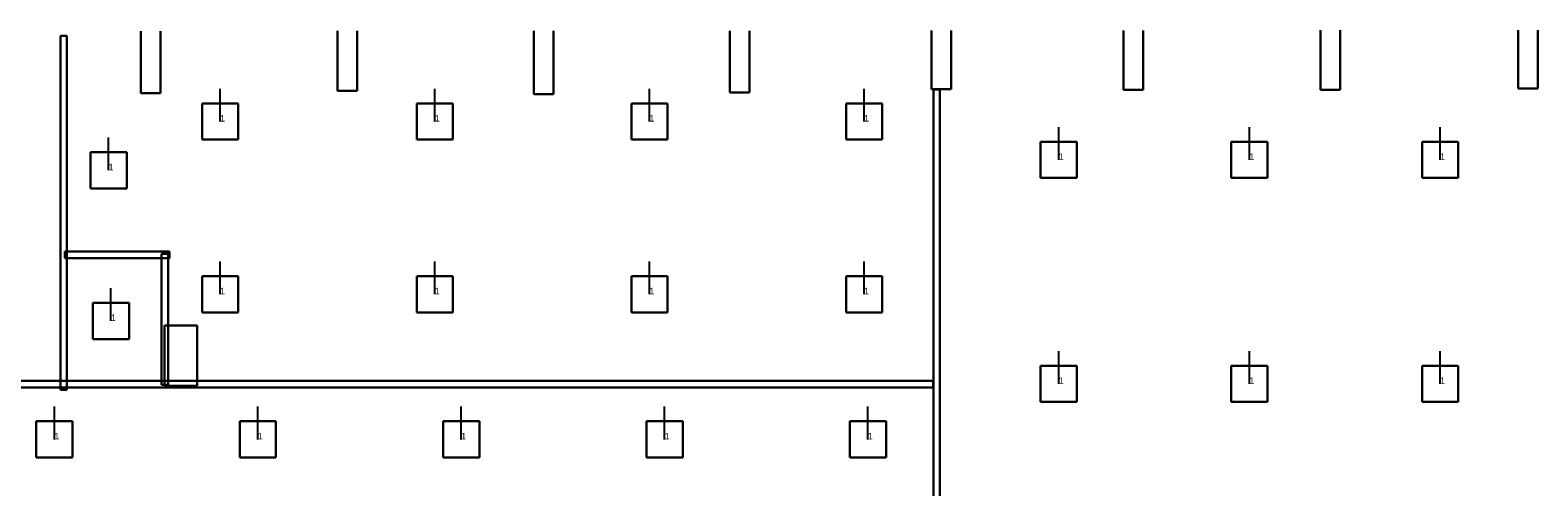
# Model space of a CAD drawing. Extents: x 84842 to 173860, y -489104 to -477254.
# Tile 4 of 6: x 105365 to 128365, y -489104 to -482000. Entities that reach past the tile are written whole.
import ezdxf

# ---------------------------------------------------------------- set-up
doc = ezdxf.new("R2010")
doc.units = 0
doc.header["$MEASUREMENT"] = 0
for name, color, linetype in [('DLXFURN', 5, 'Continuous'), ('DLXLUM', 2, 'Continuous'), ('DLXLUMEX', 2, 'Continuous')]:
    doc.layers.add(name, color=color, linetype=linetype)

# ---------------------------------------------------------------- blocks, each defined once
blk = doc.blocks.new('*U69')
at = {"color": 1}
blk.add_line((0, 0), (0, 500), dxfattribs=at)
for p, q in [((276.5, 276.5), (-276.5, 276.5)), ((-276.5, 276.5), (-276.5, -276.5)), ((-276.5, 276.5), (-276.5, -276.5)), ((-276.5, -276.5), (-276.5, 276.5)), ((-276.5, 276.5), (-276.5, 276.5)), ((276.5, 276.5), (-276.5, 276.5)), ((-276.5, 276.5), (-276.5, 276.5)), ((-276.5, 276.5), (276.5, 276.5)), ((-276.5, -276.5), (-276.5, 276.5)), ((-276.5, 276.5), (276.5, 276.5)), ((276.5, -276.5), (276.5, 276.5)), ((276.5, 276.5), (276.5, 276.5)), ((276.5, -276.5), (276.5, 276.5)), ((276.5, 276.5), (276.5, 276.5)), ((276.5, 276.5), (276.5, -276.5)), ((276.5, 276.5), (276.5, -276.5)), ((-276.5, -276.5), (276.5, -276.5)), ((-276.5, -276.5), (276.5, -276.5)), ((276.5, -276.5), (-276.5, -276.5)), ((-276.5, -276.5), (-276.5, -276.5)), ((-276.5, -276.5), (-276.5, -276.5)), ((276.5, -276.5), (-276.5, -276.5)), ((276.5, -276.5), (276.5, -276.5)), ((276.5, -276.5), (276.5, -276.5))]:
    blk.add_line(p, q)
at = {"layer": 'DLXLUMEX', "color": 7}
blk.add_text('1', height=100, dxfattribs=at).set_placement((0, 0))
blk = doc.blocks.new('*U70')
at = {"color": 1}
blk.add_line((0, 0), (0, 500), dxfattribs=at)
for p, q in [((276.5, 276.5), (-276.5, 276.5)), ((-276.5, 276.5), (-276.5, -276.5)), ((-276.5, 276.5), (-276.5, -276.5)), ((-276.5, -276.5), (-276.5, 276.5)), ((-276.5, 276.5), (-276.5, 276.5)), ((276.5, 276.5), (-276.5, 276.5)), ((-276.5, 276.5), (-276.5, 276.5)), ((-276.5, 276.5), (276.5, 276.5)), ((-276.5, -276.5), (-276.5, 276.5)), ((-276.5, 276.5), (276.5, 276.5)), ((276.5, -276.5), (276.5, 276.5)), ((276.5, 276.5), (276.5, 276.5)), ((276.5, -276.5), (276.5, 276.5)), ((276.5, 276.5), (276.5, 276.5)), ((276.5, 276.5), (276.5, -276.5)), ((276.5, 276.5), (276.5, -276.5)), ((-276.5, -276.5), (276.5, -276.5)), ((-276.5, -276.5), (276.5, -276.5)), ((276.5, -276.5), (-276.5, -276.5)), ((-276.5, -276.5), (-276.5, -276.5)), ((-276.5, -276.5), (-276.5, -276.5)), ((276.5, -276.5), (-276.5, -276.5)), ((276.5, -276.5), (276.5, -276.5)), ((276.5, -276.5), (276.5, -276.5))]:
    blk.add_line(p, q)
at = {"layer": 'DLXLUMEX', "color": 7}
blk.add_text('1', height=100, dxfattribs=at).set_placement((0, 0))
blk = doc.blocks.new('*U71')
at = {"color": 1}
blk.add_line((0, 0), (0, 500), dxfattribs=at)
for p, q in [((276.5, 276.5), (-276.5, 276.5)), ((-276.5, 276.5), (-276.5, -276.5)), ((-276.5, 276.5), (-276.5, -276.5)), ((-276.5, -276.5), (-276.5, 276.5)), ((-276.5, 276.5), (-276.5, 276.5)), ((276.5, 276.5), (-276.5, 276.5)), ((-276.5, 276.5), (-276.5, 276.5)), ((-276.5, 276.5), (276.5, 276.5)), ((-276.5, -276.5), (-276.5, 276.5)), ((-276.5, 276.5), (276.5, 276.5)), ((276.5, -276.5), (276.5, 276.5)), ((276.5, 276.5), (276.5, 276.5)), ((276.5, -276.5), (276.5, 276.5)), ((276.5, 276.5), (276.5, 276.5)), ((276.5, 276.5), (276.5, -276.5)), ((276.5, 276.5), (276.5, -276.5)), ((-276.5, -276.5), (276.5, -276.5)), ((-276.5, -276.5), (276.5, -276.5)), ((276.5, -276.5), (-276.5, -276.5)), ((-276.5, -276.5), (-276.5, -276.5)), ((-276.5, -276.5), (-276.5, -276.5)), ((276.5, -276.5), (-276.5, -276.5)), ((276.5, -276.5), (276.5, -276.5)), ((276.5, -276.5), (276.5, -276.5))]:
    blk.add_line(p, q)
at = {"layer": 'DLXLUMEX', "color": 7}
blk.add_text('1', height=100, dxfattribs=at).set_placement((0, 0))
blk = doc.blocks.new('*U72')
at = {"color": 1}
blk.add_line((0, 0), (0, 500), dxfattribs=at)
for p, q in [((276.5, 276.5), (-276.5, 276.5)), ((-276.5, 276.5), (-276.5, -276.5)), ((-276.5, 276.5), (-276.5, -276.5)), ((-276.5, -276.5), (-276.5, 276.5)), ((-276.5, 276.5), (-276.5, 276.5)), ((276.5, 276.5), (-276.5, 276.5)), ((-276.5, 276.5), (-276.5, 276.5)), ((-276.5, 276.5), (276.5, 276.5)), ((-276.5, -276.5), (-276.5, 276.5)), ((-276.5, 276.5), (276.5, 276.5)), ((276.5, -276.5), (276.5, 276.5)), ((276.5, 276.5), (276.5, 276.5)), ((276.5, -276.5), (276.5, 276.5)), ((276.5, 276.5), (276.5, 276.5)), ((276.5, 276.5), (276.5, -276.5)), ((276.5, 276.5), (276.5, -276.5)), ((-276.5, -276.5), (276.5, -276.5)), ((-276.5, -276.5), (276.5, -276.5)), ((276.5, -276.5), (-276.5, -276.5)), ((-276.5, -276.5), (-276.5, -276.5)), ((-276.5, -276.5), (-276.5, -276.5)), ((276.5, -276.5), (-276.5, -276.5)), ((276.5, -276.5), (276.5, -276.5)), ((276.5, -276.5), (276.5, -276.5))]:
    blk.add_line(p, q)
at = {"layer": 'DLXLUMEX', "color": 7}
blk.add_text('1', height=100, dxfattribs=at).set_placement((0, 0))
blk = doc.blocks.new('*U74')
at = {"color": 1}
blk.add_line((0, 0), (0, 500), dxfattribs=at)
for p, q in [((276.5, 276.5), (-276.5, 276.5)), ((-276.5, 276.5), (-276.5, -276.5)), ((-276.5, 276.5), (-276.5, -276.5)), ((-276.5, -276.5), (-276.5, 276.5)), ((-276.5, 276.5), (-276.5, 276.5)), ((276.5, 276.5), (-276.5, 276.5)), ((-276.5, 276.5), (-276.5, 276.5)), ((-276.5, 276.5), (276.5, 276.5)), ((-276.5, -276.5), (-276.5, 276.5)), ((-276.5, 276.5), (276.5, 276.5)), ((276.5, -276.5), (276.5, 276.5)), ((276.5, 276.5), (276.5, 276.5)), ((276.5, -276.5), (276.5, 276.5)), ((276.5, 276.5), (276.5, 276.5)), ((276.5, 276.5), (276.5, -276.5)), ((276.5, 276.5), (276.5, -276.5)), ((-276.5, -276.5), (276.5, -276.5)), ((-276.5, -276.5), (276.5, -276.5)), ((276.5, -276.5), (-276.5, -276.5)), ((-276.5, -276.5), (-276.5, -276.5)), ((-276.5, -276.5), (-276.5, -276.5)), ((276.5, -276.5), (-276.5, -276.5)), ((276.5, -276.5), (276.5, -276.5)), ((276.5, -276.5), (276.5, -276.5))]:
    blk.add_line(p, q)
at = {"layer": 'DLXLUMEX', "color": 7}
blk.add_text('1', height=100, dxfattribs=at).set_placement((0, 0))
blk = doc.blocks.new('*U78')
at = {"color": 1}
blk.add_line((0, 0), (0, 500), dxfattribs=at)
for p, q in [((276.5, 276.5), (-276.5, 276.5)), ((-276.5, 276.5), (-276.5, -276.5)), ((-276.5, 276.5), (-276.5, -276.5)), ((-276.5, -276.5), (-276.5, 276.5)), ((-276.5, 276.5), (-276.5, 276.5)), ((276.5, 276.5), (-276.5, 276.5)), ((-276.5, 276.5), (-276.5, 276.5)), ((-276.5, 276.5), (276.5, 276.5)), ((-276.5, -276.5), (-276.5, 276.5)), ((-276.5, 276.5), (276.5, 276.5)), ((276.5, -276.5), (276.5, 276.5)), ((276.5, 276.5), (276.5, 276.5)), ((276.5, -276.5), (276.5, 276.5)), ((276.5, 276.5), (276.5, 276.5)), ((276.5, 276.5), (276.5, -276.5)), ((276.5, 276.5), (276.5, -276.5)), ((-276.5, -276.5), (276.5, -276.5)), ((-276.5, -276.5), (276.5, -276.5)), ((276.5, -276.5), (-276.5, -276.5)), ((-276.5, -276.5), (-276.5, -276.5)), ((-276.5, -276.5), (-276.5, -276.5)), ((276.5, -276.5), (-276.5, -276.5)), ((276.5, -276.5), (276.5, -276.5)), ((276.5, -276.5), (276.5, -276.5))]:
    blk.add_line(p, q)
at = {"layer": 'DLXLUMEX', "color": 7}
blk.add_text('1', height=100, dxfattribs=at).set_placement((0, 0))
blk = doc.blocks.new('*U79')
at = {"color": 1}
blk.add_line((0, 0), (0, 500), dxfattribs=at)
for p, q in [((276.5, 276.5), (-276.5, 276.5)), ((-276.5, 276.5), (-276.5, -276.5)), ((-276.5, 276.5), (-276.5, -276.5)), ((-276.5, -276.5), (-276.5, 276.5)), ((-276.5, 276.5), (-276.5, 276.5)), ((276.5, 276.5), (-276.5, 276.5)), ((-276.5, 276.5), (-276.5, 276.5)), ((-276.5, 276.5), (276.5, 276.5)), ((-276.5, -276.5), (-276.5, 276.5)), ((-276.5, 276.5), (276.5, 276.5)), ((276.5, -276.5), (276.5, 276.5)), ((276.5, 276.5), (276.5, 276.5)), ((276.5, -276.5), (276.5, 276.5)), ((276.5, 276.5), (276.5, 276.5)), ((276.5, 276.5), (276.5, -276.5)), ((276.5, 276.5), (276.5, -276.5)), ((-276.5, -276.5), (276.5, -276.5)), ((-276.5, -276.5), (276.5, -276.5)), ((276.5, -276.5), (-276.5, -276.5)), ((-276.5, -276.5), (-276.5, -276.5)), ((-276.5, -276.5), (-276.5, -276.5)), ((276.5, -276.5), (-276.5, -276.5)), ((276.5, -276.5), (276.5, -276.5)), ((276.5, -276.5), (276.5, -276.5))]:
    blk.add_line(p, q)
at = {"layer": 'DLXLUMEX', "color": 7}
blk.add_text('1', height=100, dxfattribs=at).set_placement((0, 0))
blk = doc.blocks.new('*U80')
at = {"color": 1}
blk.add_line((0, 0), (0, 500), dxfattribs=at)
for p, q in [((276.5, 276.5), (-276.5, 276.5)), ((-276.5, 276.5), (-276.5, -276.5)), ((-276.5, 276.5), (-276.5, -276.5)), ((-276.5, -276.5), (-276.5, 276.5)), ((-276.5, 276.5), (-276.5, 276.5)), ((276.5, 276.5), (-276.5, 276.5)), ((-276.5, 276.5), (-276.5, 276.5)), ((-276.5, 276.5), (276.5, 276.5)), ((-276.5, -276.5), (-276.5, 276.5)), ((-276.5, 276.5), (276.5, 276.5)), ((276.5, -276.5), (276.5, 276.5)), ((276.5, 276.5), (276.5, 276.5)), ((276.5, -276.5), (276.5, 276.5)), ((276.5, 276.5), (276.5, 276.5)), ((276.5, 276.5), (276.5, -276.5)), ((276.5, 276.5), (276.5, -276.5)), ((-276.5, -276.5), (276.5, -276.5)), ((-276.5, -276.5), (276.5, -276.5)), ((276.5, -276.5), (-276.5, -276.5)), ((-276.5, -276.5), (-276.5, -276.5)), ((-276.5, -276.5), (-276.5, -276.5)), ((276.5, -276.5), (-276.5, -276.5)), ((276.5, -276.5), (276.5, -276.5)), ((276.5, -276.5), (276.5, -276.5))]:
    blk.add_line(p, q)
at = {"layer": 'DLXLUMEX', "color": 7}
blk.add_text('1', height=100, dxfattribs=at).set_placement((0, 0))
blk = doc.blocks.new('*U81')
at = {"color": 1}
blk.add_line((0, 0), (0, 500), dxfattribs=at)
for p, q in [((276.5, 276.5), (-276.5, 276.5)), ((-276.5, 276.5), (-276.5, -276.5)), ((-276.5, 276.5), (-276.5, -276.5)), ((-276.5, -276.5), (-276.5, 276.5)), ((-276.5, 276.5), (-276.5, 276.5)), ((276.5, 276.5), (-276.5, 276.5)), ((-276.5, 276.5), (-276.5, 276.5)), ((-276.5, 276.5), (276.5, 276.5)), ((-276.5, -276.5), (-276.5, 276.5)), ((-276.5, 276.5), (276.5, 276.5)), ((276.5, -276.5), (276.5, 276.5)), ((276.5, 276.5), (276.5, 276.5)), ((276.5, -276.5), (276.5, 276.5)), ((276.5, 276.5), (276.5, 276.5)), ((276.5, 276.5), (276.5, -276.5)), ((276.5, 276.5), (276.5, -276.5)), ((-276.5, -276.5), (276.5, -276.5)), ((-276.5, -276.5), (276.5, -276.5)), ((276.5, -276.5), (-276.5, -276.5)), ((-276.5, -276.5), (-276.5, -276.5)), ((-276.5, -276.5), (-276.5, -276.5)), ((276.5, -276.5), (-276.5, -276.5)), ((276.5, -276.5), (276.5, -276.5)), ((276.5, -276.5), (276.5, -276.5))]:
    blk.add_line(p, q)
at = {"layer": 'DLXLUMEX', "color": 7}
blk.add_text('1', height=100, dxfattribs=at).set_placement((0, 0))
blk = doc.blocks.new('*U82')
at = {"color": 1}
blk.add_line((0, 0), (0, 500), dxfattribs=at)
for p, q in [((276.5, 276.5), (-276.5, 276.5)), ((-276.5, 276.5), (-276.5, -276.5)), ((-276.5, 276.5), (-276.5, -276.5)), ((-276.5, -276.5), (-276.5, 276.5)), ((-276.5, 276.5), (-276.5, 276.5)), ((276.5, 276.5), (-276.5, 276.5)), ((-276.5, 276.5), (-276.5, 276.5)), ((-276.5, 276.5), (276.5, 276.5)), ((-276.5, -276.5), (-276.5, 276.5)), ((-276.5, 276.5), (276.5, 276.5)), ((276.5, -276.5), (276.5, 276.5)), ((276.5, 276.5), (276.5, 276.5)), ((276.5, -276.5), (276.5, 276.5)), ((276.5, 276.5), (276.5, 276.5)), ((276.5, 276.5), (276.5, -276.5)), ((276.5, 276.5), (276.5, -276.5)), ((-276.5, -276.5), (276.5, -276.5)), ((-276.5, -276.5), (276.5, -276.5)), ((276.5, -276.5), (-276.5, -276.5)), ((-276.5, -276.5), (-276.5, -276.5)), ((-276.5, -276.5), (-276.5, -276.5)), ((276.5, -276.5), (-276.5, -276.5)), ((276.5, -276.5), (276.5, -276.5)), ((276.5, -276.5), (276.5, -276.5))]:
    blk.add_line(p, q)
at = {"layer": 'DLXLUMEX', "color": 7}
blk.add_text('1', height=100, dxfattribs=at).set_placement((0, 0))
blk = doc.blocks.new('*U83')
at = {"color": 1}
blk.add_line((0, 0), (0, 500), dxfattribs=at)
for p, q in [((276.5, 276.5), (-276.5, 276.5)), ((-276.5, 276.5), (-276.5, -276.5)), ((-276.5, 276.5), (-276.5, -276.5)), ((-276.5, -276.5), (-276.5, 276.5)), ((-276.5, 276.5), (-276.5, 276.5)), ((276.5, 276.5), (-276.5, 276.5)), ((-276.5, 276.5), (-276.5, 276.5)), ((-276.5, 276.5), (276.5, 276.5)), ((-276.5, -276.5), (-276.5, 276.5)), ((-276.5, 276.5), (276.5, 276.5)), ((276.5, -276.5), (276.5, 276.5)), ((276.5, 276.5), (276.5, 276.5)), ((276.5, -276.5), (276.5, 276.5)), ((276.5, 276.5), (276.5, 276.5)), ((276.5, 276.5), (276.5, -276.5)), ((276.5, 276.5), (276.5, -276.5)), ((-276.5, -276.5), (276.5, -276.5)), ((-276.5, -276.5), (276.5, -276.5)), ((276.5, -276.5), (-276.5, -276.5)), ((-276.5, -276.5), (-276.5, -276.5)), ((-276.5, -276.5), (-276.5, -276.5)), ((276.5, -276.5), (-276.5, -276.5)), ((276.5, -276.5), (276.5, -276.5)), ((276.5, -276.5), (276.5, -276.5))]:
    blk.add_line(p, q)
at = {"layer": 'DLXLUMEX', "color": 7}
blk.add_text('1', height=100, dxfattribs=at).set_placement((0, 0))
blk = doc.blocks.new('*U85')
at = {"color": 1}
blk.add_line((0, 0), (0, 500), dxfattribs=at)
for p, q in [((276.5, 276.5), (-276.5, 276.5)), ((-276.5, 276.5), (-276.5, -276.5)), ((-276.5, 276.5), (-276.5, -276.5)), ((-276.5, -276.5), (-276.5, 276.5)), ((-276.5, 276.5), (-276.5, 276.5)), ((276.5, 276.5), (-276.5, 276.5)), ((-276.5, 276.5), (-276.5, 276.5)), ((-276.5, 276.5), (276.5, 276.5)), ((-276.5, -276.5), (-276.5, 276.5)), ((-276.5, 276.5), (276.5, 276.5)), ((276.5, -276.5), (276.5, 276.5)), ((276.5, 276.5), (276.5, 276.5)), ((276.5, -276.5), (276.5, 276.5)), ((276.5, 276.5), (276.5, 276.5)), ((276.5, 276.5), (276.5, -276.5)), ((276.5, 276.5), (276.5, -276.5)), ((-276.5, -276.5), (276.5, -276.5)), ((-276.5, -276.5), (276.5, -276.5)), ((276.5, -276.5), (-276.5, -276.5)), ((-276.5, -276.5), (-276.5, -276.5)), ((-276.5, -276.5), (-276.5, -276.5)), ((276.5, -276.5), (-276.5, -276.5)), ((276.5, -276.5), (276.5, -276.5)), ((276.5, -276.5), (276.5, -276.5))]:
    blk.add_line(p, q)
at = {"layer": 'DLXLUMEX', "color": 7}
blk.add_text('1', height=100, dxfattribs=at).set_placement((0, 0))
blk = doc.blocks.new('*U86')
at = {"color": 1}
blk.add_line((0, 0), (0, 500), dxfattribs=at)
for p, q in [((276.5, 276.5), (-276.5, 276.5)), ((-276.5, 276.5), (-276.5, -276.5)), ((-276.5, 276.5), (-276.5, -276.5)), ((-276.5, -276.5), (-276.5, 276.5)), ((-276.5, 276.5), (-276.5, 276.5)), ((276.5, 276.5), (-276.5, 276.5)), ((-276.5, 276.5), (-276.5, 276.5)), ((-276.5, 276.5), (276.5, 276.5)), ((-276.5, -276.5), (-276.5, 276.5)), ((-276.5, 276.5), (276.5, 276.5)), ((276.5, -276.5), (276.5, 276.5)), ((276.5, 276.5), (276.5, 276.5)), ((276.5, -276.5), (276.5, 276.5)), ((276.5, 276.5), (276.5, 276.5)), ((276.5, 276.5), (276.5, -276.5)), ((276.5, 276.5), (276.5, -276.5)), ((-276.5, -276.5), (276.5, -276.5)), ((-276.5, -276.5), (276.5, -276.5)), ((276.5, -276.5), (-276.5, -276.5)), ((-276.5, -276.5), (-276.5, -276.5)), ((-276.5, -276.5), (-276.5, -276.5)), ((276.5, -276.5), (-276.5, -276.5)), ((276.5, -276.5), (276.5, -276.5)), ((276.5, -276.5), (276.5, -276.5))]:
    blk.add_line(p, q)
at = {"layer": 'DLXLUMEX', "color": 7}
blk.add_text('1', height=100, dxfattribs=at).set_placement((0, 0))
blk = doc.blocks.new('*U87')
at = {"color": 1}
blk.add_line((0, 0), (0, 500), dxfattribs=at)
for p, q in [((276.5, 276.5), (-276.5, 276.5)), ((-276.5, 276.5), (-276.5, -276.5)), ((-276.5, 276.5), (-276.5, -276.5)), ((-276.5, -276.5), (-276.5, 276.5)), ((-276.5, 276.5), (-276.5, 276.5)), ((276.5, 276.5), (-276.5, 276.5)), ((-276.5, 276.5), (-276.5, 276.5)), ((-276.5, 276.5), (276.5, 276.5)), ((-276.5, -276.5), (-276.5, 276.5)), ((-276.5, 276.5), (276.5, 276.5)), ((276.5, -276.5), (276.5, 276.5)), ((276.5, 276.5), (276.5, 276.5)), ((276.5, -276.5), (276.5, 276.5)), ((276.5, 276.5), (276.5, 276.5)), ((276.5, 276.5), (276.5, -276.5)), ((276.5, 276.5), (276.5, -276.5)), ((-276.5, -276.5), (276.5, -276.5)), ((-276.5, -276.5), (276.5, -276.5)), ((276.5, -276.5), (-276.5, -276.5)), ((-276.5, -276.5), (-276.5, -276.5)), ((-276.5, -276.5), (-276.5, -276.5)), ((276.5, -276.5), (-276.5, -276.5)), ((276.5, -276.5), (276.5, -276.5)), ((276.5, -276.5), (276.5, -276.5))]:
    blk.add_line(p, q)
at = {"layer": 'DLXLUMEX', "color": 7}
blk.add_text('1', height=100, dxfattribs=at).set_placement((0, 0))
blk = doc.blocks.new('*U93')
at = {"color": 1}
blk.add_line((0, 0), (0, 500), dxfattribs=at)
for p, q in [((276.5, 276.5), (-276.5, 276.5)), ((-276.5, 276.5), (-276.5, -276.5)), ((-276.5, 276.5), (-276.5, -276.5)), ((-276.5, -276.5), (-276.5, 276.5)), ((-276.5, 276.5), (-276.5, 276.5)), ((276.5, 276.5), (-276.5, 276.5)), ((-276.5, 276.5), (-276.5, 276.5)), ((-276.5, 276.5), (276.5, 276.5)), ((-276.5, -276.5), (-276.5, 276.5)), ((-276.5, 276.5), (276.5, 276.5)), ((276.5, -276.5), (276.5, 276.5)), ((276.5, 276.5), (276.5, 276.5)), ((276.5, -276.5), (276.5, 276.5)), ((276.5, 276.5), (276.5, 276.5)), ((276.5, 276.5), (276.5, -276.5)), ((276.5, 276.5), (276.5, -276.5)), ((-276.5, -276.5), (276.5, -276.5)), ((-276.5, -276.5), (276.5, -276.5)), ((276.5, -276.5), (-276.5, -276.5)), ((-276.5, -276.5), (-276.5, -276.5)), ((-276.5, -276.5), (-276.5, -276.5)), ((276.5, -276.5), (-276.5, -276.5)), ((276.5, -276.5), (276.5, -276.5)), ((276.5, -276.5), (276.5, -276.5))]:
    blk.add_line(p, q)
at = {"layer": 'DLXLUMEX', "color": 7}
blk.add_text('1', height=100, dxfattribs=at).set_placement((0, 0))
blk = doc.blocks.new('*U94')
at = {"color": 1}
blk.add_line((0, 0), (0, 500), dxfattribs=at)
for p, q in [((276.5, 276.5), (-276.5, 276.5)), ((-276.5, 276.5), (-276.5, -276.5)), ((-276.5, 276.5), (-276.5, -276.5)), ((-276.5, -276.5), (-276.5, 276.5)), ((-276.5, 276.5), (-276.5, 276.5)), ((276.5, 276.5), (-276.5, 276.5)), ((-276.5, 276.5), (-276.5, 276.5)), ((-276.5, 276.5), (276.5, 276.5)), ((-276.5, -276.5), (-276.5, 276.5)), ((-276.5, 276.5), (276.5, 276.5)), ((276.5, -276.5), (276.5, 276.5)), ((276.5, 276.5), (276.5, 276.5)), ((276.5, -276.5), (276.5, 276.5)), ((276.5, 276.5), (276.5, 276.5)), ((276.5, 276.5), (276.5, -276.5)), ((276.5, 276.5), (276.5, -276.5)), ((-276.5, -276.5), (276.5, -276.5)), ((-276.5, -276.5), (276.5, -276.5)), ((276.5, -276.5), (-276.5, -276.5)), ((-276.5, -276.5), (-276.5, -276.5)), ((-276.5, -276.5), (-276.5, -276.5)), ((276.5, -276.5), (-276.5, -276.5)), ((276.5, -276.5), (276.5, -276.5)), ((276.5, -276.5), (276.5, -276.5))]:
    blk.add_line(p, q)
at = {"layer": 'DLXLUMEX', "color": 7}
blk.add_text('1', height=100, dxfattribs=at).set_placement((0, 0))
blk = doc.blocks.new('*U96')
at = {"color": 1}
blk.add_line((0, 0), (0, 500), dxfattribs=at)
for p, q in [((276.5, 276.5), (-276.5, 276.5)), ((-276.5, 276.5), (-276.5, -276.5)), ((-276.5, 276.5), (-276.5, -276.5)), ((-276.5, -276.5), (-276.5, 276.5)), ((-276.5, 276.5), (-276.5, 276.5)), ((276.5, 276.5), (-276.5, 276.5)), ((-276.5, 276.5), (-276.5, 276.5)), ((-276.5, 276.5), (276.5, 276.5)), ((-276.5, -276.5), (-276.5, 276.5)), ((-276.5, 276.5), (276.5, 276.5)), ((276.5, -276.5), (276.5, 276.5)), ((276.5, 276.5), (276.5, 276.5)), ((276.5, -276.5), (276.5, 276.5)), ((276.5, 276.5), (276.5, 276.5)), ((276.5, 276.5), (276.5, -276.5)), ((276.5, 276.5), (276.5, -276.5)), ((-276.5, -276.5), (276.5, -276.5)), ((-276.5, -276.5), (276.5, -276.5)), ((276.5, -276.5), (-276.5, -276.5)), ((-276.5, -276.5), (-276.5, -276.5)), ((-276.5, -276.5), (-276.5, -276.5)), ((276.5, -276.5), (-276.5, -276.5)), ((276.5, -276.5), (276.5, -276.5)), ((276.5, -276.5), (276.5, -276.5))]:
    blk.add_line(p, q)
at = {"layer": 'DLXLUMEX', "color": 7}
blk.add_text('1', height=100, dxfattribs=at).set_placement((0, 0))
blk = doc.blocks.new('*U97')
at = {"color": 1}
blk.add_line((0, 0), (0, 500), dxfattribs=at)
for p, q in [((276.5, 276.5), (-276.5, 276.5)), ((-276.5, 276.5), (-276.5, -276.5)), ((-276.5, 276.5), (-276.5, -276.5)), ((-276.5, -276.5), (-276.5, 276.5)), ((-276.5, 276.5), (-276.5, 276.5)), ((276.5, 276.5), (-276.5, 276.5)), ((-276.5, 276.5), (-276.5, 276.5)), ((-276.5, 276.5), (276.5, 276.5)), ((-276.5, -276.5), (-276.5, 276.5)), ((-276.5, 276.5), (276.5, 276.5)), ((276.5, -276.5), (276.5, 276.5)), ((276.5, 276.5), (276.5, 276.5)), ((276.5, -276.5), (276.5, 276.5)), ((276.5, 276.5), (276.5, 276.5)), ((276.5, 276.5), (276.5, -276.5)), ((276.5, 276.5), (276.5, -276.5)), ((-276.5, -276.5), (276.5, -276.5)), ((-276.5, -276.5), (276.5, -276.5)), ((276.5, -276.5), (-276.5, -276.5)), ((-276.5, -276.5), (-276.5, -276.5)), ((-276.5, -276.5), (-276.5, -276.5)), ((276.5, -276.5), (-276.5, -276.5)), ((276.5, -276.5), (276.5, -276.5)), ((276.5, -276.5), (276.5, -276.5))]:
    blk.add_line(p, q)
at = {"layer": 'DLXLUMEX', "color": 7}
blk.add_text('1', height=100, dxfattribs=at).set_placement((0, 0))
blk = doc.blocks.new('*U98')
at = {"color": 1}
blk.add_line((0, 0), (0, 500), dxfattribs=at)
for p, q in [((276.5, 276.5), (-276.5, 276.5)), ((-276.5, 276.5), (-276.5, -276.5)), ((-276.5, 276.5), (-276.5, -276.5)), ((-276.5, -276.5), (-276.5, 276.5)), ((-276.5, 276.5), (-276.5, 276.5)), ((276.5, 276.5), (-276.5, 276.5)), ((-276.5, 276.5), (-276.5, 276.5)), ((-276.5, 276.5), (276.5, 276.5)), ((-276.5, -276.5), (-276.5, 276.5)), ((-276.5, 276.5), (276.5, 276.5)), ((276.5, -276.5), (276.5, 276.5)), ((276.5, 276.5), (276.5, 276.5)), ((276.5, -276.5), (276.5, 276.5)), ((276.5, 276.5), (276.5, 276.5)), ((276.5, 276.5), (276.5, -276.5)), ((276.5, 276.5), (276.5, -276.5)), ((-276.5, -276.5), (276.5, -276.5)), ((-276.5, -276.5), (276.5, -276.5)), ((276.5, -276.5), (-276.5, -276.5)), ((-276.5, -276.5), (-276.5, -276.5)), ((-276.5, -276.5), (-276.5, -276.5)), ((276.5, -276.5), (-276.5, -276.5)), ((276.5, -276.5), (276.5, -276.5)), ((276.5, -276.5), (276.5, -276.5))]:
    blk.add_line(p, q)
at = {"layer": 'DLXLUMEX', "color": 7}
blk.add_text('1', height=100, dxfattribs=at).set_placement((0, 0))
blk = doc.blocks.new('*U99')
at = {"color": 1}
blk.add_line((0, 0), (0, 500), dxfattribs=at)
for p, q in [((276.5, 276.5), (-276.5, 276.5)), ((-276.5, 276.5), (-276.5, -276.5)), ((-276.5, 276.5), (-276.5, -276.5)), ((-276.5, -276.5), (-276.5, 276.5)), ((-276.5, 276.5), (-276.5, 276.5)), ((276.5, 276.5), (-276.5, 276.5)), ((-276.5, 276.5), (-276.5, 276.5)), ((-276.5, 276.5), (276.5, 276.5)), ((-276.5, -276.5), (-276.5, 276.5)), ((-276.5, 276.5), (276.5, 276.5)), ((276.5, -276.5), (276.5, 276.5)), ((276.5, 276.5), (276.5, 276.5)), ((276.5, -276.5), (276.5, 276.5)), ((276.5, 276.5), (276.5, 276.5)), ((276.5, 276.5), (276.5, -276.5)), ((276.5, 276.5), (276.5, -276.5)), ((-276.5, -276.5), (276.5, -276.5)), ((-276.5, -276.5), (276.5, -276.5)), ((276.5, -276.5), (-276.5, -276.5)), ((-276.5, -276.5), (-276.5, -276.5)), ((-276.5, -276.5), (-276.5, -276.5)), ((276.5, -276.5), (-276.5, -276.5)), ((276.5, -276.5), (276.5, -276.5)), ((276.5, -276.5), (276.5, -276.5))]:
    blk.add_line(p, q)
at = {"layer": 'DLXLUMEX', "color": 7}
blk.add_text('1', height=100, dxfattribs=at).set_placement((0, 0))
blk = doc.blocks.new('*U100')
at = {"color": 1}
blk.add_line((0, 0), (0, 500), dxfattribs=at)
for p, q in [((276.5, 276.5), (-276.5, 276.5)), ((-276.5, 276.5), (-276.5, -276.5)), ((-276.5, 276.5), (-276.5, -276.5)), ((-276.5, -276.5), (-276.5, 276.5)), ((-276.5, 276.5), (-276.5, 276.5)), ((276.5, 276.5), (-276.5, 276.5)), ((-276.5, 276.5), (-276.5, 276.5)), ((-276.5, 276.5), (276.5, 276.5)), ((-276.5, -276.5), (-276.5, 276.5)), ((-276.5, 276.5), (276.5, 276.5)), ((276.5, -276.5), (276.5, 276.5)), ((276.5, 276.5), (276.5, 276.5)), ((276.5, -276.5), (276.5, 276.5)), ((276.5, 276.5), (276.5, 276.5)), ((276.5, 276.5), (276.5, -276.5)), ((276.5, 276.5), (276.5, -276.5)), ((-276.5, -276.5), (276.5, -276.5)), ((-276.5, -276.5), (276.5, -276.5)), ((276.5, -276.5), (-276.5, -276.5)), ((-276.5, -276.5), (-276.5, -276.5)), ((-276.5, -276.5), (-276.5, -276.5)), ((276.5, -276.5), (-276.5, -276.5)), ((276.5, -276.5), (276.5, -276.5)), ((276.5, -276.5), (276.5, -276.5))]:
    blk.add_line(p, q)
at = {"layer": 'DLXLUMEX', "color": 7}
blk.add_text('1', height=100, dxfattribs=at).set_placement((0, 0))
blk = doc.blocks.new('*U126')
for p, q in [((-150, 448), (-150, 448)), ((-150, 448), (-150, -500)), ((-150, -500), (-150, 448)), ((150, 448), (150, -500)), ((150, -500), (150, 448)), ((150, 448), (150, 448)), ((-150, -500), (150, -500)), ((150, -500), (-150, -500)), ((-150, -500), (-150, -500)), ((-150, -500), (-150, -500)), ((150, -500), (150, -500)), ((150, -500), (150, -500))]:
    blk.add_line(p, q)
blk = doc.blocks.new('*U127')
for p, q in [((-150, 413), (-150, 413)), ((-150, 413), (-150, -500)), ((-150, -500), (-150, 413)), ((150, 414), (150, -500)), ((150, -500), (150, 414)), ((150, 414), (150, 414)), ((-150, -500), (150, -500)), ((150, -500), (-150, -500)), ((-150, -500), (-150, -500)), ((-150, -500), (-150, -500)), ((150, -500), (150, -500)), ((150, -500), (150, -500))]:
    blk.add_line(p, q)
blk = doc.blocks.new('*U129')
for p, q in [((-150, 465), (-150, 465)), ((-150, 465), (-150, -500)), ((-150, -500), (-150, 465)), ((150, 465), (150, -500)), ((150, -500), (150, 465)), ((150, 465), (150, 465)), ((-150, -500), (150, -500)), ((150, -500), (-150, -500)), ((-150, -500), (-150, -500)), ((-150, -500), (-150, -500)), ((150, -500), (150, -500)), ((150, -500), (150, -500))]:
    blk.add_line(p, q)
blk = doc.blocks.new('*U130')
for p, q in [((-150, 442), (-150, 442)), ((-150, 442), (-150, -500)), ((-150, -500), (-150, 442)), ((150, 442), (150, -500)), ((150, -500), (150, 442)), ((150, 442), (150, 442)), ((-150, -500), (150, -500)), ((150, -500), (-150, -500)), ((-150, -500), (-150, -500)), ((-150, -500), (-150, -500)), ((150, -500), (150, -500)), ((150, -500), (150, -500))]:
    blk.add_line(p, q)
blk = doc.blocks.new('*U131')
for p, q in [((-150, 395), (-150, 395)), ((-150, 395), (-150, -500)), ((-150, -500), (-150, 395)), ((150, 395), (150, -500)), ((150, -500), (150, 395)), ((150, 395), (150, 395)), ((-150, -500), (150, -500)), ((150, -500), (-150, -500)), ((-150, -500), (-150, -500)), ((-150, -500), (-150, -500)), ((150, -500), (150, -500)), ((150, -500), (150, -500))]:
    blk.add_line(p, q)
blk = doc.blocks.new('*U132')
for p, q in [((-150, 409), (-150, 409)), ((-150, 409), (-150, -500)), ((-150, -500), (-150, 409)), ((150, 409), (150, -500)), ((150, -500), (150, 409)), ((150, 409), (150, 409)), ((-150, -500), (150, -500)), ((150, -500), (-150, -500)), ((-150, -500), (-150, -500)), ((-150, -500), (-150, -500)), ((150, -500), (150, -500)), ((150, -500), (150, -500))]:
    blk.add_line(p, q)
blk = doc.blocks.new('*U133')
for p, q in [((-150, 411), (-150, 411)), ((-150, 411), (-150, -500)), ((-150, -500), (-150, 411)), ((150, 411), (150, -500)), ((150, -500), (150, 411)), ((150, 411), (150, 411)), ((-150, -500), (150, -500)), ((150, -500), (-150, -500)), ((-150, -500), (-150, -500)), ((-150, -500), (-150, -500)), ((150, -500), (150, -500)), ((150, -500), (150, -500))]:
    blk.add_line(p, q)
blk = doc.blocks.new('*U134')
for p, q in [((-150, 388), (-150, 388)), ((-150, 388), (-150, -500)), ((-150, -500), (-150, 388)), ((150, 389), (150, -500)), ((150, -500), (150, 389)), ((150, 389), (150, 389)), ((-150, -500), (150, -500)), ((150, -500), (-150, -500)), ((-150, -500), (-150, -500)), ((-150, -500), (-150, -500)), ((150, -500), (150, -500)), ((150, -500), (150, -500))]:
    blk.add_line(p, q)
blk = doc.blocks.new('*U6')
for p, q in [((-11950, 50), (-11950, -50)), ((-11950, -50), (-11950, 50)), ((-11950, 50), (-11950, 50)), ((-11950, 50), (-11950, 50)), ((-11950, 50), (11950, 50)), ((11950, 50), (-11950, 50)), ((11950, 50), (11950, 50)), ((11950, -50), (11950, 50)), ((11950, 50), (11950, 50)), ((11950, 50), (11950, -50)), ((-11950, -50), (11950, -50)), ((11950, -50), (-11950, -50)), ((-11950, -50), (-11950, -50)), ((-11950, -50), (-11950, -50)), ((11950, -50), (11950, -50)), ((11950, -50), (11950, -50))]:
    blk.add_line(p, q)
blk = doc.blocks.new('*U7')
for p, q in [((-50, 2700), (-50, -2700)), ((-50, -2700), (-50, 2700)), ((-50, 2700), (-50, 2700)), ((50, 2700), (-50, 2700)), ((-50, 2700), (-50, 2700)), ((-50, 2700), (50, 2700)), ((50, 2700), (50, 2700)), ((50, -2700), (50, 2700)), ((50, 2700), (50, 2700)), ((50, 2700), (50, -2700)), ((-50, -2700), (-50, -2700)), ((-50, -2700), (50, -2700)), ((50, -2700), (-50, -2700)), ((-50, -2700), (-50, -2700)), ((50, -2700), (50, -2700)), ((50, -2700), (50, -2700))]:
    blk.add_line(p, q)
blk = doc.blocks.new('*U8')
for p, q in [((-50, 1000), (-50, -1000)), ((-50, -1000), (-50, 1000)), ((-50, 1000), (-50, 1000)), ((50, 1000), (-50, 1000)), ((-50, 1000), (-50, 1000)), ((-50, 1000), (50, 1000)), ((50, 1000), (50, 1000)), ((50, 1000), (50, 1000)), ((50, 1000), (50, -1000)), ((50, -1000), (50, 1000)), ((-50, -1000), (-50, -1000)), ((-50, -1000), (50, -1000)), ((50, -1000), (-50, -1000)), ((-50, -1000), (-50, -1000)), ((50, -1000), (50, -1000)), ((50, -1000), (50, -1000))]:
    blk.add_line(p, q)
blk = doc.blocks.new('*U14')
for p, q in [((-800, 50), (-800, -50)), ((-800, -50), (-800, 50)), ((-800, 50), (-800, 50)), ((800, 50), (-800, 50)), ((-800, 50), (-800, 50)), ((-800, 50), (800, 50)), ((800, 50), (800, 50)), ((800, -50), (800, 50)), ((800, 50), (800, 50)), ((800, 50), (800, -50)), ((-800, -50), (800, -50)), ((800, -50), (-800, -50)), ((-800, -50), (-800, -50)), ((-800, -50), (-800, -50)), ((800, -50), (800, -50)), ((800, -50), (800, -50))]:
    blk.add_line(p, q)
blk = doc.blocks.new('*U40')
for p, q in [((-250, 460), (-250, -460)), ((-250, -460), (-250, 460)), ((-250, 460), (-250, 460)), ((250, 460), (-250, 460)), ((-250, 460), (-250, 460)), ((-250, 460), (250, 460)), ((250, 460), (250, 460)), ((250, -460), (250, 460)), ((250, 460), (250, 460)), ((250, 460), (250, -460)), ((-250, -460), (-250, -460)), ((-250, -460), (250, -460)), ((250, -460), (-250, -460)), ((-250, -460), (-250, -460)), ((250, -460), (250, -460)), ((250, -460), (250, -460))]:
    blk.add_line(p, q)
blk = doc.blocks.new('*U41')
for p, q in [((50, 3100), (-50, 3100)), ((-50, 3100), (-50, 3100)), ((-50, 3100), (50, 3100)), ((-50, -3099), (-50, 3100)), ((-50, 3100), (-50, 3100)), ((-50, 3100), (-50, -3099)), ((50, 3100), (50, 3100)), ((50, -3099), (50, 3100)), ((50, 3100), (50, 3100)), ((50, 3100), (50, -3099)), ((-50, -3099), (-50, -3099)), ((50, -3099), (50, -3099))]:
    blk.add_line(p, q)

msp = doc.modelspace()

# ---------------------------------------------------------------- block references
at = {"layer": 'DLXFURN'}
for name, p in [('*U126', (107201, -482463, -60)), ('*U127', (110205, -482426, -60)), ('*U129', (113196, -482475, -60)), ('*U130', (116188, -482450, -60)), ('*U131', (119265, -482401, -60)), ('*U132', (122195, -482413, -60)), ('*U133', (125199, -482413, -60)), ('*U134', (128215, -482389, -60)), ('*U7', (105876, -484787, -60)), ('*U41', (119194, -486005, -60)), ('*U14', (106692, -485426, -60)), ('*U8', (107420, -486411, -60)), ('*U40', (107662, -486968, -60)), ('*U6', (107191, -487399, -60))]:
    msp.add_blockref(name, p, dxfattribs=at)
at = {"layer": 'DLXLUM'}
for name, p in [('*U79', (108263, -483394, -60)), ('*U81', (111538, -483394, -60)), ('*U83', (114813, -483394, -60)), ('*U86', (118088, -483394, -60)), ('*U87', (106561, -484137, -60)), ('*U96', (121056, -483978, -60)), ('*U98', (123965, -483978, -60)), ('*U100', (126875, -483978, -60)), ('*U78', (108263, -486029, -60)), ('*U80', (111538, -486029, -60)), ('*U82', (114813, -486029, -60)), ('*U85', (118088, -486029, -60)), ('*U93', (106598, -486436, -60)), ('*U94', (121056, -487395, -60)), ('*U97', (123965, -487395, -60)), ('*U99', (126875, -487395, -60)), ('*U74', (105735, -488243, -60)), ('*U72', (108838, -488243, -60)), ('*U71', (111941, -488243, -60)), ('*U70', (115044, -488243, -60)), ('*U69', (118146, -488243, -60))]:
    msp.add_blockref(name, p, dxfattribs=at)

doc.saveas('drawing.dxf')
